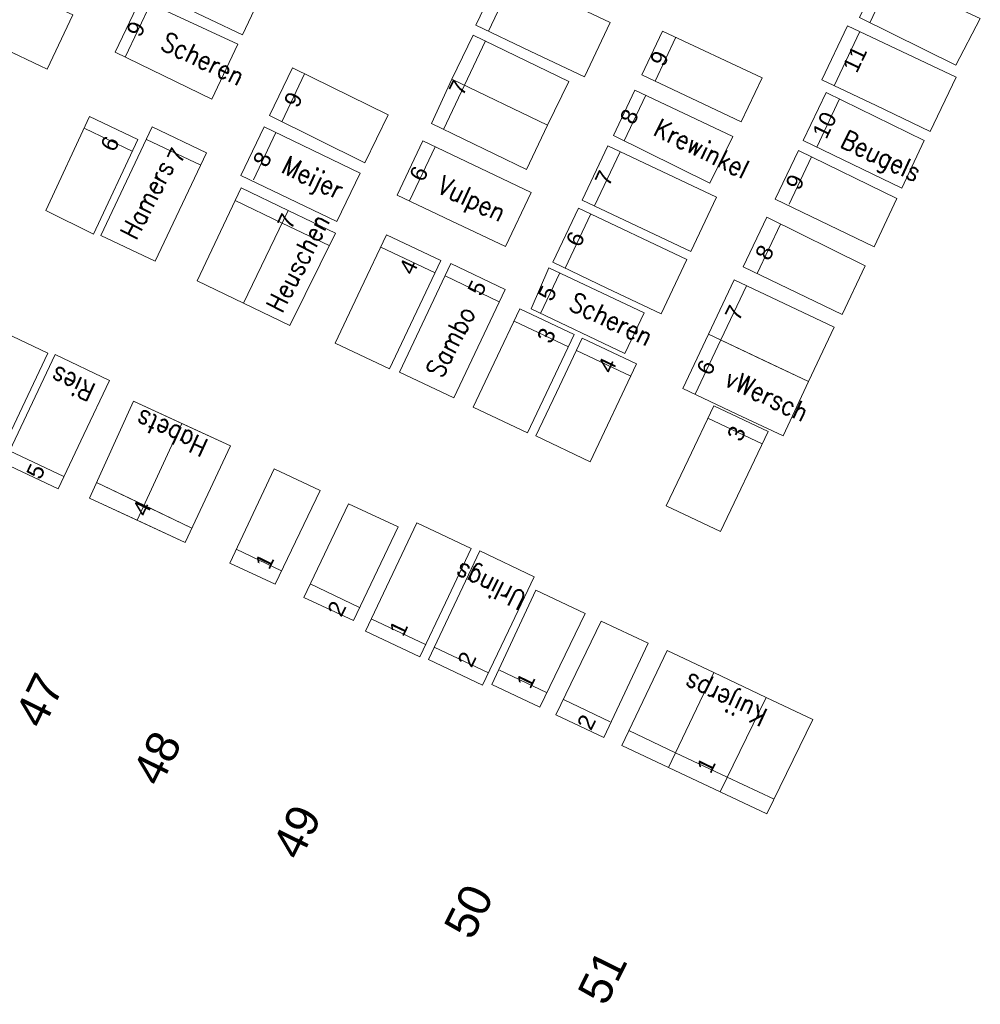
# Model space of a CAD drawing. Header units: metres. Extents: x 200982 to 204048, y 317766 to 321161.
# Tile 13 of 20: x 202353 to 202370, y 319673 to 319691. Entities that reach past the tile are written whole.
import ezdxf
from ezdxf.enums import TextEntityAlignment as Align

# ---------------------------------------------------------------- set-up
doc = ezdxf.new("R2010")
doc.units = ezdxf.units.M
doc.header["$MEASUREMENT"] = 0
for name, color, linetype, lineweight in [('Bestaande graven', 150, 'Continuous', 13), ('Familiegraven', 140, 'Continuous', 13), ('Namen burgelijke stand', 7, 'Continuous', 13), ('Nummers burgelijke stand', 7, 'Continuous', 13), ('Uit te geven graven', 12, 'Continuous', 13), ('Verwijderde graven', 1, 'Continuous', 13)]:
    doc.layers.add(name, color=color, linetype=linetype, lineweight=lineweight)
doc.styles.add('Style-arial', font='arial.shx')
doc.styles.add('Style-simplex', font='simplex.shx')

# ---------------------------------------------------------------- blocks, each defined once
blk = doc.blocks.new('*U117')
at = {"layer": 'Bestaande graven', "linetype": 'Continuous'}
for p, q in [((-0.008, 0.55), (-1.108, 0.533)), ((-0.008, 0.55), (1.092, 0.567)), ((0.842, 0.563), (0.859, -0.537)), ((1.092, 0.567), (1.108, -0.534)), ((-1.108, 0.533), (-1.092, -0.567)), ((-1.092, -0.567), (1.108, -0.534))]:
    blk.add_line(p, q, dxfattribs=at)
blk = doc.blocks.new('*U118')
at = {"layer": 'Bestaande graven', "linetype": 'Continuous'}
for p, q in [((-0.008, 0.549), (-1.108, 0.533)), ((-0.008, 0.549), (1.092, 0.567)), ((0.841, 0.563), (0.858, -0.537)), ((1.092, 0.567), (1.108, -0.534)), ((-1.108, 0.533), (-1.09, -0.568)), ((-1.09, -0.568), (1.108, -0.534))]:
    blk.add_line(p, q, dxfattribs=at)
blk = doc.blocks.new('*U119')
at = {"layer": 'Bestaande graven', "linetype": 'Continuous'}
for p, q in [((-0.008, 0.55), (-1.108, 0.533)), ((-0.008, 0.55), (1.091, 0.567)), ((0.842, 0.563), (0.858, -0.537)), ((1.091, 0.567), (1.108, -0.533)), ((-1.108, 0.533), (-1.092, -0.567)), ((-1.092, -0.567), (1.108, -0.533))]:
    blk.add_line(p, q, dxfattribs=at)
blk = doc.blocks.new('*U122')
at = {"layer": 'Bestaande graven', "linetype": 'Continuous'}
for p, q in [((-0.008, 0.55), (-1.108, 0.534)), ((-0.008, 0.55), (1.091, 0.567)), ((0.84, 0.564), (0.858, -0.537)), ((1.091, 0.567), (1.108, -0.533)), ((-1.108, 0.534), (-1.091, -0.567)), ((-1.091, -0.567), (1.108, -0.533))]:
    blk.add_line(p, q, dxfattribs=at)
blk = doc.blocks.new('*U123')
at = {"layer": 'Bestaande graven', "linetype": 'Continuous'}
for p, q in [((-0.01, 0.55), (-1.11, 0.533)), ((-0.01, 0.55), (1.09, 0.567)), ((0.839, 0.563), (0.857, -0.537)), ((1.09, 0.567), (1.107, -0.533)), ((-1.11, 0.533), (-1.093, -0.567)), ((-1.093, -0.567), (1.107, -0.533))]:
    blk.add_line(p, q, dxfattribs=at)
blk = doc.blocks.new('*U124')
at = {"layer": 'Bestaande graven', "linetype": 'Continuous'}
for p, q in [((-0.008, 0.55), (-1.108, 0.533)), ((-0.008, 0.55), (1.092, 0.567)), ((0.842, 0.563), (0.859, -0.537)), ((1.092, 0.567), (1.109, -0.532)), ((-1.108, 0.533), (-1.09, -0.568)), ((-1.09, -0.568), (1.109, -0.532))]:
    blk.add_line(p, q, dxfattribs=at)
blk = doc.blocks.new('*U125')
at = {"layer": 'Bestaande graven', "linetype": 'Continuous'}
for p, q in [((-0.008, 0.55), (-1.108, 0.534)), ((-0.008, 0.55), (1.092, 0.567)), ((0.842, 0.563), (0.859, -0.536)), ((1.092, 0.567), (1.109, -0.532)), ((-1.108, 0.534), (-1.092, -0.567)), ((-1.092, -0.567), (1.109, -0.532))]:
    blk.add_line(p, q, dxfattribs=at)
blk = doc.blocks.new('*U130')
at = {"layer": 'Bestaande graven', "linetype": 'Continuous'}
for p, q in [((-0.008, 0.55), (-1.108, 0.533)), ((-0.008, 0.549), (1.092, 0.565)), ((0.842, 0.563), (0.858, -0.538)), ((1.092, 0.565), (1.108, -0.533)), ((-1.108, 0.533), (-1.092, -0.567)), ((-1.092, -0.567), (1.108, -0.533))]:
    blk.add_line(p, q, dxfattribs=at)
blk = doc.blocks.new('*U133')
at = {"layer": 'Bestaande graven', "linetype": 'Continuous'}
for p, q in [((-0.008, 0.549), (-1.108, 0.534)), ((-0.009, 0.55), (1.091, 0.567)), ((0.841, 0.562), (0.858, -0.537)), ((1.091, 0.567), (1.108, -0.533)), ((-1.108, 0.534), (-1.092, -0.567)), ((-1.092, -0.567), (1.108, -0.533))]:
    blk.add_line(p, q, dxfattribs=at)
blk = doc.blocks.new('*U138')
at = {"layer": 'Verwijderde graven', "linetype": 'Continuous'}
for p, q in [((-0.009, 0.55), (-1.109, 0.532)), ((-0.009, 0.55), (1.091, 0.567)), ((0.841, 0.563), (0.858, -0.537)), ((1.091, 0.567), (1.108, -0.534)), ((-1.109, 0.532), (-1.092, -0.567)), ((-1.092, -0.567), (1.108, -0.534))]:
    blk.add_line(p, q, dxfattribs=at)
blk = doc.blocks.new('*U139')
at = {"layer": 'Bestaande graven', "linetype": 'Continuous'}
for p, q in [((-0.007, 0.55), (-1.107, 0.532)), ((-0.007, 0.55), (1.092, 0.567)), ((0.843, 0.563), (0.86, -0.538)), ((1.092, 0.567), (1.109, -0.533)), ((-1.107, 0.532), (-1.091, -0.567)), ((-1.091, -0.567), (1.109, -0.533))]:
    blk.add_line(p, q, dxfattribs=at)
blk = doc.blocks.new('*U140')
at = {"layer": 'Bestaande graven', "linetype": 'Continuous'}
for p, q in [((-0.009, 0.551), (-1.108, 0.534)), ((-0.009, 0.551), (1.092, 0.567)), ((0.842, 0.563), (0.859, -0.536)), ((1.092, 0.567), (1.109, -0.532)), ((-1.108, 0.534), (-1.092, -0.565)), ((-1.092, -0.565), (1.109, -0.532))]:
    blk.add_line(p, q, dxfattribs=at)
blk = doc.blocks.new('*U193')
at = {"layer": 'Familiegraven', "linetype": 'Continuous'}
for p, q in [((-0.1153, -0.0061), (-0.0682, 0.0933)), ((0.1153, 0.0063), (-0.0682, 0.0933)), ((-0.0928, -0.0168), (-0.0456, 0.0826)), ((0.1153, 0.0063), (0.0684, -0.0932)), ((-0.016, -0.0532), (-0.1153, -0.0061)), ((-0.016, -0.0532), (0.0684, -0.0932))]:
    blk.add_line(p, q, dxfattribs=at)
blk = doc.blocks.new('*U194')
at = {"layer": 'Bestaande graven', "linetype": 'Continuous'}
for p, q in [((-0.1153, -0.0061), (-0.0682, 0.0933)), ((0.1153, 0.0063), (-0.0682, 0.0933)), ((-0.0928, -0.0168), (-0.0456, 0.0826)), ((0.1153, 0.0063), (0.0684, -0.0932)), ((-0.016, -0.0532), (-0.1153, -0.0061)), ((-0.016, -0.0532), (0.0684, -0.0932))]:
    blk.add_line(p, q, dxfattribs=at)

msp = doc.modelspace()

# ---------------------------------------------------------------- linework, layer by layer
at = {"layer": 'Bestaande graven', "linetype": 'Continuous'}
for p, q in [((202368.709, 319692.054), (202368.31, 319691.207)), ((202355.14, 319691.58), (202354.667, 319690.575)), ((202357.95, 319690.274), (202357.541, 319689.404)), ((202364.203, 319689.879), (202363.81, 319689.044)), ((202357.427, 319689.196), (202357.019, 319688.329)), ((202367.239, 319688.748), (202366.83, 319687.88)), ((202366.674, 319687.518), (202366.247, 319686.61)), ((202362.628, 319686.624), (202362.277, 319685.879)), ((202362.569, 319684.43), (202363.041, 319685.424)), ((202363.041, 319685.424), (202364.035, 319684.953)), ((202362.933, 319685.198), (202363.928, 319684.727)), ((202363.185, 319683.162), (202364.035, 319684.953)), ((202362.569, 319684.43), (202362.191, 319683.633)), ((202362.191, 319683.633), (202363.185, 319683.162)), ((202358.961, 319680.49), (202358.058, 319680.923)), ((202362.383, 319678.928), (202361.525, 319679.339))]:
    msp.add_line(p, q, dxfattribs=at)
at = {"layer": 'Bestaande graven', "linetype": 'Continuous', "flags": 128}
for points in [[(202355.04, 319691.838), (202356.813, 319690.985), (202357.252, 319691.91), (202355.48, 319692.765)], [(202368.118, 319691.302), (202369.883, 319690.43), (202370.334, 319691.284), (202368.515, 319692.132)], [(202354.482, 319690.666), (202356.253, 319689.807), (202356.732, 319690.816), (202354.949, 319691.648)], [(202357.311, 319689.506), (202359.06, 319688.643), (202359.482, 319689.519), (202357.731, 319690.382)], [(202363.611, 319689.141), (202365.377, 319688.27), (202365.798, 319689.124), (202364.002, 319689.974)], [(202358.543, 319687.567), (202358.97, 319688.454), (202357.212, 319689.299), (202356.786, 319688.408)], [(202366.578, 319687.973), (202368.388, 319687.1), (202368.804, 319687.984), (202367.001, 319688.864)], [(202365.988, 319686.734), (202367.802, 319685.858), (202368.223, 319686.753), (202366.42, 319687.643)], [(202362.102, 319685.961), (202363.822, 319685.148), (202364.173, 319685.888), (202362.431, 319686.718)], [(202357.939, 319680.673), (202358.847, 319680.252), (202359.666, 319681.966), (202358.757, 319682.39)], [(202361.387, 319679.077), (202362.263, 319678.662), (202363.092, 319680.38), (202362.192, 319680.804)]]:
    msp.add_lwpolyline(points, close=True, dxfattribs=at)
at = {"layer": 'Familiegraven', "linetype": 'Continuous'}
for p, q in [((202361.266, 319690.876), (202360.883, 319690.064)), ((202360.883, 319690.064), (202360.501, 319689.254)), ((202357.542, 319687.535), (202356.679, 319687.949)), ((202358.406, 319687.122), (202357.542, 319687.535)), ((202355.863, 319681.955), (202354.14, 319682.781)), ((202355.014, 319682.362), (202354.141, 319682.781)), ((202355.887, 319681.944), (202355.014, 319682.362)), ((202363.894, 319678.232), (202364.751, 319677.828)), ((202364.751, 319677.828), (202365.698, 319677.381)), ((202365.698, 319677.381), (202366.556, 319676.976))]:
    msp.add_line(p, q, dxfattribs=at)
at = {"layer": 'Familiegraven', "linetype": 'Continuous', "flags": 128}
for points in [[(202360.653, 319690.176), (202362.407, 319689.328), (202362.797, 319690.134), (202361.044, 319690.982)], [(202360.278, 319689.362), (202362.017, 319688.521), (202362.407, 319689.328), (202360.653, 319690.176)], [(202355.986, 319686.477), (202356.835, 319686.069), (202357.655, 319687.768), (202356.79, 319688.185)], [(202356.835, 319686.069), (202357.685, 319685.661), (202358.519, 319687.351), (202357.655, 319687.768)], [(202354.012, 319682.496), (202355.764, 319681.683), (202356.597, 319683.454), (202354.816, 319684.272)], [(202354.012, 319682.496), (202354.888, 319682.09), (202355.707, 319683.863), (202354.816, 319684.272)], [(202354.888, 319682.09), (202355.764, 319681.683), (202356.597, 319683.454), (202355.707, 319683.863)], [(202363.765, 319677.962), (202364.595, 319679.701), (202365.452, 319679.296), (202364.622, 319677.557)], [(202364.622, 319677.557), (202365.452, 319679.296), (202366.41, 319678.842), (202365.567, 319677.11)], [(202365.567, 319677.11), (202366.41, 319678.842), (202367.267, 319678.437), (202366.424, 319676.705)]]:
    msp.add_lwpolyline(points, close=True, dxfattribs=at)
at = {"layer": 'Uit te geven graven', "linetype": 'Continuous'}
for p, q in [((202361.428, 319684.972), (202361.9, 319685.966)), ((202361.9, 319685.966), (202362.893, 319685.495)), ((202361.792, 319685.74), (202362.787, 319685.269)), ((202362.038, 319683.69), (202362.893, 319685.495)), ((202361.428, 319684.972), (202361.043, 319684.161)), ((202361.043, 319684.161), (202362.038, 319683.69))]:
    msp.add_line(p, q, dxfattribs=at)
at = {"layer": 'Verwijderde graven', "linetype": 'Continuous'}
for p, q in [((202364.754, 319690.943), (202364.375, 319690.138)), ((202367.753, 319689.812), (202367.337, 319688.927)), ((202354.796, 319688.852), (202353.924, 319689.269)), ((202357.532, 319681.161), (202356.702, 319681.559)), ((202363.555, 319678.392), (202362.696, 319678.802))]:
    msp.add_line(p, q, dxfattribs=at)
at = {"layer": 'Verwijderde graven', "linetype": 'Continuous', "flags": 128}
for points in [[(202364.132, 319690.252), (202365.951, 319689.39), (202366.338, 319690.199), (202364.51, 319691.057)], [(202367.09, 319689.051), (202368.895, 319688.178), (202369.308, 319689.052), (202367.509, 319689.931)], [(202353.215, 319687.765), (202354.088, 319687.335), (202354.898, 319689.068), (202354.013, 319689.49)], [(202356.581, 319681.303), (202357.414, 319680.916), (202358.237, 319682.634), (202357.394, 319683.029)], [(202362.554, 319678.524), (202363.439, 319678.104), (202364.247, 319679.837), (202363.387, 319680.241)]]:
    msp.add_lwpolyline(points, close=True, dxfattribs=at)

# ---------------------------------------------------------------- block references
at = {"layer": 'Bestaande graven', "linetype": 'Continuous'}
for name, p, xscale, yscale, zscale, rotation in [('*U130', (202352.477, 319691.328), 1.000011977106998, 1.000011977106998, 1.000011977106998, 153.7415956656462), ('*U122', (202362.323, 319691.187), 1.000011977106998, 1.000011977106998, 1.000011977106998, 153.7415956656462), ('*U125', (202368.66, 319690.186), 1.000011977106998, 1.000011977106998, 1.000011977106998, 153.7415956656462), ('*U133', (202355.189, 319688.068), 1.000011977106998, 1.000011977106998, 1.000011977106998, 63.74159566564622), ('*U119', (202360.877, 319688.074), 1.000011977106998, 1.000011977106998, 1.000011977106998, 153.7415956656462), ('*U123', (202364.269, 319687.984), 1.000011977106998, 1.000011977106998, 1.000011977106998, 153.7415956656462), ('*U124', (202363.729, 319686.842), 1.000011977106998, 1.000011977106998, 1.000011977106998, 153.7415956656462), ('*U117', (202359.482, 319686.092), 1.000011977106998, 1.000011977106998, 1.000011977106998, 63.74159566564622), ('*U118', (202360.659, 319685.563), 1.000011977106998, 1.000011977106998, 1.000011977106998, 63.74159566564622), ('*U194', (202365.512, 319683.034), 10, 10, 10, 270), ('*U139', (202360.037, 319680.813), 1.000011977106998, 1.000011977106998, 1.000011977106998, 243.7415956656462), ('*U140', (202361.189, 319680.296), 1.000011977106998, 1.000011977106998, 1.000011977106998, 243.7415956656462)]:
    msp.add_blockref(name, p, dxfattribs=dict(at, xscale=xscale, yscale=yscale, zscale=zscale, rotation=rotation))
at = {"layer": 'Familiegraven', "linetype": 'Continuous', "xscale": 10, "yscale": 10, "zscale": 10}
for p in [(202366.505, 319685.562), (202366.036, 319684.567)]:
    msp.add_blockref('*U193', p, dxfattribs=at)
at = {"layer": 'Verwijderde graven', "linetype": 'Continuous', "xscale": 1.000011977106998, "yscale": 1.000011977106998, "zscale": 1.000011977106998, "rotation": 243.7415956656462}
for p in [(202352.283, 319684.391), (202353.41, 319683.894)]:
    msp.add_blockref('*U138', p, dxfattribs=at)

# ---------------------------------------------------------------- texts
at = {"layer": 'Namen burgelijke stand', "linetype": 'Continuous', "lineweight": 0, "style": 'Style-simplex', "width": 0.857148}
for s, rotation, p in [('Scheren', 334.605, (202356.016, 319690.387)), ('Krewinkel', 333.7579, (202365.148, 319688.748)), ('Beugels', 334.7074, (202368.443, 319688.612)), ('Hamers', 62.6642, (202355.22, 319687.888)), ('Meijer', 334.2939, (202358.03, 319688.217)), ('Vulpen', 334.5993, (202360.942, 319687.825)), ('Heuschen', 62.6642, (202357.985, 319686.725)), ('Scheren', 334.6239, (202363.498, 319685.615)), ('Sambo', 62.6642, (202360.784, 319685.284)), ('Ries', 154.6464, (202353.779, 319684.748)), ('vWersch', 334.7724, (202366.35, 319684.223)), ('Habets', 155.331, (202355.589, 319683.842)), ('Urlings', 154.6241, (202361.429, 319681.033)), ('Kuijerps', 154.6833, (202365.737, 319678.954))]:
    msp.add_text(s, height=0.35, rotation=rotation, dxfattribs=at).set_placement(p, align=Align.CENTER)
at = {"layer": 'Nummers burgelijke stand', "linetype": 'Continuous', "lineweight": 0, "style": 'Style-arial'}
for s, rotation, p in [('9', 64.1061, (202354.945, 319690.926)), ('9', 64.1061, (202364.537, 319690.385)), ('11', 64.6232, (202368.07, 319690.268)), ('7', 64.1061, (202360.852, 319689.849)), ('9', 64.1061, (202357.829, 319689.63)), ('8', 64.1061, (202363.985, 319689.319)), ('10', 64.1061, (202367.512, 319689.058)), ('6', 64.1061, (202354.468, 319688.821)), ('7', 64.6232, (202355.689, 319688.608)), ('8', 64.1061, (202357.262, 319688.536)), ('6', 64.6232, (202360.13, 319688.273)), ('7', 64.6232, (202363.528, 319688.191)), ('9', 64.1061, (202367.021, 319688.12)), ('7', 64.1061, (202357.708, 319687.399)), ('6', 64.6232, (202362.998, 319687.075)), ('8', 64.1061, (202366.464, 319686.827)), ('4', 64.6232, (202359.94, 319686.565)), ('5', 64.6232, (202361.196, 319686.178)), ('5', 64.1061, (202362.483, 319686.081)), ('7', 64.1061, (202365.91, 319685.721)), ('3', 64.1061, (202362.466, 319685.306)), ('4', 64.6232, (202363.581, 319684.761)), ('6', 64.1061, (202365.39, 319684.722)), ('3', 64.1061, (202365.949, 319683.51)), ('5', 64.6232, (202353.112, 319682.815)), ('4', 64.1061, (202355.053, 319682.137)), ('1', 64.1061, (202357.305, 319681.167)), ('2', 64.1061, (202358.626, 319680.298)), ('1', 64.6232, (202359.76, 319679.939)), ('2', 64.6232, (202361.013, 319679.371)), ('1', 64.1061, (202362.089, 319678.978)), ('2', 64.1061, (202363.201, 319678.217)), ('1', 64.1061, (202365.394, 319677.427))]:
    msp.add_text(s, height=0.3, rotation=rotation, dxfattribs=at).set_placement(p)
at = {"layer": 'Nummers burgelijke stand', "linetype": 'Continuous', "lineweight": 13, "style": 'Style-arial'}
for s, p in [('47', (202353.155, 319678.24)), ('48', (202355.307, 319677.18)), ('49', (202357.868, 319675.828)), ('50', (202361.022, 319674.37)), ('51', (202363.471, 319673.165))]:
    msp.add_text(s, height=0.6, rotation=63.8107, dxfattribs=at).set_placement(p)

doc.saveas('drawing.dxf')
